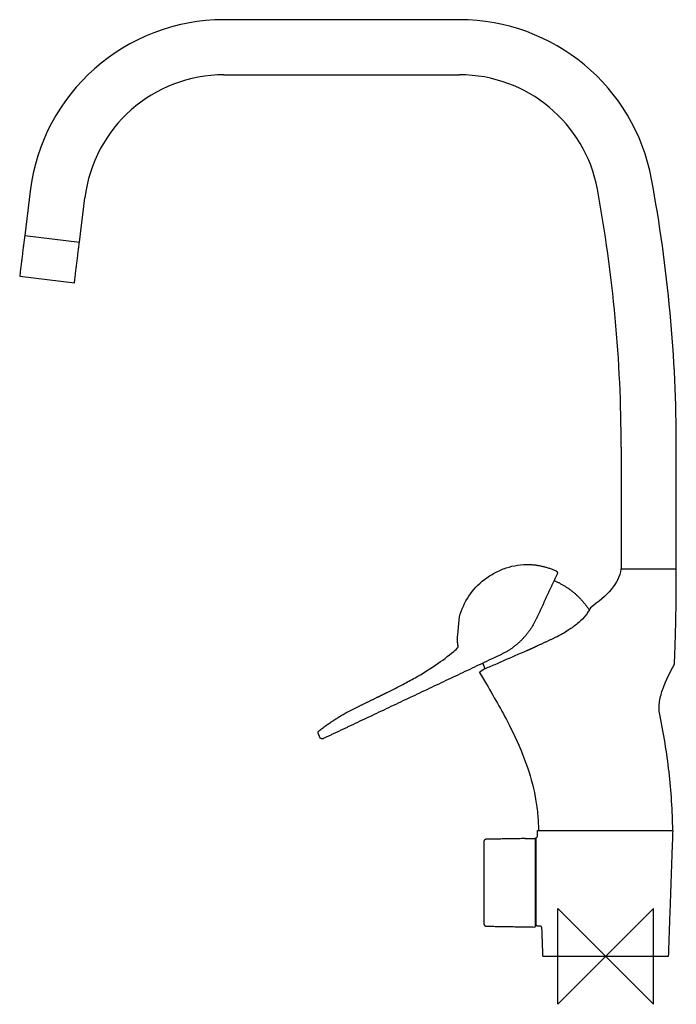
# Model space of a CAD drawing. Header units: millimetres. Extents: x -244 to 30, y -20 to 391.
import ezdxf

# ---------------------------------------------------------------- set-up
doc = ezdxf.new("R2010")
doc.units = ezdxf.units.MM
doc.header["$MEASUREMENT"] = 0
doc.layers.add('ORIGIN', color=6, linetype='Continuous')
doc.layers.add('PLANNING', color=1, linetype='Continuous')

# ---------------------------------------------------------------- blocks, each defined once
blk = doc.blocks.new('8011-0000_R')
at = {"layer": 'ORIGIN'}
for p, q in [((20, 20), (-20, -20)), ((-20, -20), (-20, 20)), ((-20, 20), (20, -20)), ((20, -20), (20, 20))]:
    blk.add_line(p, q, dxfattribs=at)
at = {"layer": 'PLANNING'}
for p, q in [((-60.95, 390.99), (-159.25, 390.99)), ((-159.25, 367.99), (-60.95, 367.99)), ((-240.14, 319.42), (-242.41, 300.89)), ((-219.59, 298.09), (-217.31, 316.62)), ((-242.41, 300.89), (-219.59, 298.09)), ((-244.5, 283.93), (-244.5, 283.92)), ((-244.5, 283.92), (-221.67, 281.12)), ((-221.67, 281.12), (-221.67, 281.13)), ((6.5, 161.8), (29.5, 161.8)), ((-27.88, 52.5), (27.79, 52.5)), ((-29.22, 12.72), (-29.23, 48.77))]:
    blk.add_line(p, q, dxfattribs=at)
for points in [[(-29.01, 140.79), (-29.08, 140.65)], [(-52.68, 118.55), (-49.73, 113.58)], [(-107.57, 102.12), (-103.39, 104.2)], [(-27.8, 52.5), (27.8, 52.5)], [(-33.61, 49.17), (-29.73, 49.22)]]:
    blk.add_lwpolyline(points, dxfattribs=at)
for centre, radius, start, end in [((-159.25, 309.49), 81.5, 89.9989, 173.0011), ((-60.95, 309.49), 81.5, 10.5456, 90), ((-159.25, 309.49), 58.5, 90, 173), ((-60.95, 309.49), 58.5, 10.5456, 90), ((-582, 212.49), 611.5, 0, 10.54565), ((-582.04, 212.49), 588.54, 0.0004, 10.54525)]:
    blk.add_arc(centre, radius, start, end, dxfattribs=at)
for points, degree in [([(-242.41, 300.89), (-243.46, 292.41), (-244.5, 283.93)], 2), ([(-221.67, 281.13), (-220.63, 289.61), (-219.59, 298.09)], 2), ([(6.5, 212.49), (6.5, 187.15), (6.5, 161.8)], 2), ([(29.5, 161.8), (29.5, 187.15), (29.5, 212.49)], 2), ([(-31.83, 163.58), (-31.83, 163.58), (-31.83, 163.58)], 2), ([(6.42, 161.61), (5.68, 155.81), (0.44, 150.38), (-6.34, 145.53)], 3), ([(6.42, 161.61), (6.52, 161.7), (6.63, 161.8)], 2), ([(27.35, 161.61), (16.88, 161.61), (6.42, 161.61)], 2), ([(29.5, 161.6), (29.4, 161.7), (29.3, 161.8)], 2), ([(-20.21, 159.59), (-24.61, 150.19), (-29.01, 140.79)], 2), ([(-19.96, 133.56), (-24.17, 131.59), (-28.38, 129.63)], 2), ([(-28.38, 129.63), (-30.33, 128.72), (-32.29, 127.81)], 2), ([(-43.73, 125.94), (-75.63, 110.85), (-107.54, 95.76)], 2), ([(-107.54, 95.76), (-112.71, 93.32), (-117.88, 90.87)], 2), ([(-29, 31.2), (-29, 40.35), (-29, 49.51)], 2), ([(-28.43, 50.52), (-28.46, 51.41), (-28.49, 52.29)], 2), ([(-28.29, 52.5), (-28.09, 52.5), (-27.88, 52.5)], 2), ([(27.99, 52.29), (27.07, 26.24), (26.16, 0.19)], 2), ([(-50.8, 47.87), (-50.8, 47.1), (-50.8, 46.32)], 2), ([(-33.61, 49.17), (-41.71, 49.03), (-49.8, 48.89)], 2), ([(-29.23, 48.77), (-29.23, 49.03), (-29.48, 49.22), (-29.73, 49.22)], 3), ([(-50.8, 41.62), (-50.8, 27.62), (-50.8, 13.62)], 2), ([(-29, 12.89), (-29, 22.05), (-29, 31.2)], 2), ([(-49.8, 12.61), (-39.77, 12.43), (-29.73, 12.26)], 2), ([(-27.4, 12.66), (-28.1, 12.68), (-28.81, 12.69)], 2), ([(-26.16, 0.19), (-26.36, 6.02), (-26.57, 11.84)], 2), ([(25.96, 0), (0, 0), (-25.96, 0)], 2)]:
    blk.add_open_spline(points, degree=degree, dxfattribs=at)
for points, knots in [([(-60.96, 141.72), (-60.14, 144.8), (-57.49, 150.69), (-51.89, 156.67), (-46.27, 160.21), (-41.61, 162.25), (-36.74, 163.45), (-33.47, 163.64), (-31.83, 163.58)], [-39.221097, -39.221097, -39.221097, -39.221097, -29.655608, -20.12078, -14.96336, -9.796904, -4.907935, 0, 0, 0, 0]), ([(-6.34, 145.53), (-6.61, 144.97), (-7.22, 143.9), (-8.75, 141.75), (-11.28, 139.17), (-15.22, 136.23), (-18.25, 134.47), (-19.96, 133.56)], [0, 0, 0, 0, 1.849257, 3.697669, 7.920699, 12.608605, 18.428516, 18.428516, 18.428516, 18.428516]), ([(-91.14, 110.21), (-88.96, 111.3), (-85.05, 113.28), (-78.19, 116.98), (-70.97, 121.38), (-65.05, 125.82), (-62.1, 128.45), (-61.47, 129.03)], [0, 0, 0, 0, 7.320824, 13.118164, 23.390983, 32.682508, 35.257083, 35.257083, 35.257083, 35.257083]), ([(-32.95, 127.53), (-34.19, 127.03), (-38.62, 125.13), (-43.8, 122.8), (-48.52, 120.79), (-50.03, 120.16), (-50.75, 119.86)], [-19.383148, -19.383148, -19.383148, -19.383148, -15.373104, -4.908915, -2.340901, 0, 0, 0, 0]), ([(22.56, 100.98), (22.17, 102.77), (22.24, 104.66), (22.81, 108.27), (23.34, 110.12), (25.21, 115.28), (26.97, 118.76), (28.73, 121.94)], [-22.317408, -22.317408, -22.317408, -22.317408, -16.811801, -16.811801, -11.185385, -11.185385, -0.045425, -0.045425, -0.045425, -0.045425]), ([(-49.73, 113.58), (-46.2, 107.63), (-40.05, 96.96), (-33.05, 81.25), (-29.63, 69.08), (-28.29, 59.65), (-28.03, 55.01), (-28, 52.7)], [-65.461578, -65.461578, -65.461578, -65.461578, -44.708401, -28.545118, -13.947958, -6.923526, 0, 0, 0, 0]), ([(28, 52.7), (27.96, 60.63), (27.36, 69.11), (25.55, 85.05), (24.26, 93.03), (22.56, 100.98)], [-48.733522, -48.733522, -48.733522, -48.733522, -24.716935, -24.716935, -0.075013, -0.075013, -0.075013, -0.075013]), ([(-28.83, 49.71), (-28.79, 49.73), (-28.71, 49.78), (-28.58, 49.89), (-28.39, 50.12), (-28.37, 50.37), (-28.43, 50.52)], [0, 0, 0, 0, 0.1420463, 0.2820078, 0.5350231, 0.9913937, 0.9913937, 0.9913937, 0.9913937])]:
    blk.add_open_spline(points, degree=3, knots=knots, dxfattribs=at)
for points, weights in [([(-31.83, 163.58), (-26, 163.35), (-20.7, 160.92)], [1, 0.981029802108, 1]), ([(27.41, 161.6), (27.38, 161.6), (27.35, 161.61)], [1, 0.999999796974, 1]), ([(29.49, 161.6), (28.45, 161.6), (27.41, 161.6)], [1, 0.999999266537, 1]), ([(28.73, 121.94), (29.55, 141.76), (29.49, 161.6)], [0.99999999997, 0.999759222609, 1]), ([(-21.48, 156.88), (-12.27, 152.98), (-6.84, 144.58)], [1, 0.955772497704, 1]), ([(-61.88, 132.35), (-61.42, 136.97), (-61, 141.59)], [1, 0.99999471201, 1]), ([(-29.08, 140.65), (-33.75, 130.65), (-43.73, 125.94)], [1, 0.940835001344, 1]), ([(-61.47, 129.03), (-61.77, 130.68), (-61.88, 132.35)], [0.99999861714, 0.998382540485, 1]), ([(-32.29, 127.81), (-32.62, 127.67), (-32.95, 127.53)], [1, 0.999997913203, 1]), ([(-50.75, 119.86), (-51.72, 119.2), (-52.68, 118.55)], [1, 0.999994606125, 1]), ([(-50.24, 120.07), (-50.75, 121.23), (-51.18, 122.42)], [1, 0.999245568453, 1]), ([(-103.39, 104.2), (-99.33, 106.17), (-95.29, 108.15)], [1, 0.999997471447, 1]), ([(-95.29, 108.15), (-93.22, 109.17), (-91.14, 110.21)], [1, 0.99999251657, 1]), ([(-119.56, 94.19), (-113.88, 98.63), (-107.57, 102.12)], [1, 0.99683052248, 1]), ([(-119.87, 93.04), (-120.14, 93.73), (-119.56, 94.19)], [1, 0.802718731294, 1]), ([(-119.23, 91.41), (-119.56, 92.22), (-119.87, 93.04)], [1, 0.999995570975, 1]), ([(-29, 49.51), (-29, 49.66), (-28.83, 49.71)], [1, 0.784483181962, 1]), ([(-28, 52.7), (-28, 52.5), (-27.8, 52.5)], [0.999999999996, 0.711055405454, 1]), ([(27.8, 52.5), (27.84, 52.5), (27.87, 52.52)], [1, 0.980923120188, 1]), ([(27.87, 52.52), (27.99, 52.57), (28, 52.7)], [1, 0.846370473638, 1]), ([(-49.8, 48.89), (-50.8, 48.87), (-50.8, 47.87)], [1, 0.713251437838, 0.999999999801]), ([(-50.8, 13.62), (-50.8, 12.62), (-49.8, 12.61)], [1, 0.713274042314, 0.999999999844]), ([(-29.73, 12.26), (-29.25, 12.25), (-29.22, 12.72)], [1, 0.722631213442, 1]), ([(-28.81, 12.69), (-29, 12.7), (-29, 12.89)], [1, 0.716910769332, 1]), ([(-26.57, 11.84), (-26.6, 12.64), (-27.4, 12.66)], [1, 0.728480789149, 1]), ([(-25.96, 0), (-26.15, 0), (-26.16, 0.19)], [1, 0.719449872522, 1]), ([(26.16, 0.19), (26.15, 0), (25.96, 0)], [1, 0.719449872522, 1])]:
    blk.add_rational_spline(points, weights, degree=2, dxfattribs=at)
for points, weights, knots in [([(-20.7, 160.92), (-20.32, 160.75), (-20.18, 160.36), (-20.04, 159.97), (-20.21, 159.59)], [1, 0.92313755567, 1, 0.923138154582, 0.999998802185], [0, 0, 0, 0.78927, 0.78927, 1.578534, 1.578534, 1.578534]), ([(-61, 141.59), (-60.99, 141.6), (-60.99, 141.62), (-60.98, 141.66), (-60.97, 141.71), (-60.97, 141.72), (-60.96, 141.72)], [1, 0.999999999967, 1, 0.999999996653, 1, 0.999999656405, 1], [-0.138625, -0.138625, -0.138625, -0.111748, -0.111748, -0.0169878, -0.0169878, 0, 0, 0]), ([(-117.88, 90.87), (-118.27, 90.69), (-118.67, 90.85), (-119.08, 91.01), (-119.23, 91.41)], [1, 0.917555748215, 1, 0.917555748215, 1], [0, 0, 0, 0.817818, 0.817818, 1.635635, 1.635635, 1.635635]), ([(-28.49, 52.29), (-28.5, 52.38), (-28.44, 52.44), (-28.38, 52.5), (-28.29, 52.5)], [0.99999999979, 0.921259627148, 1, 0.921259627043, 1], [0, 0, 0, 0.1604213, 0.1604213, 0.3208426, 0.3208426, 0.3208426]), ([(27.79, 52.5), (27.88, 52.5), (27.94, 52.44), (28, 52.38), (27.99, 52.29)], [1, 0.920473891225, 1, 0.920473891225, 1], [-0.321204, -0.321204, -0.321204, -0.160602, -0.160602, 0, 0, 0]), ([(-50.8, 46.32), (-50.8, 46.31), (-50.8, 46.3), (-50.8, 46.27), (-50.8, 46.25), (-50.8, 46.21), (-50.8, 46.17), (-50.79, 46.11), (-50.79, 46.05), (-50.79, 45.98), (-50.79, 45.9), (-50.79, 45.82), (-50.79, 45.73), (-50.78, 45.59), (-50.78, 45.44), (-50.78, 45.34), (-50.78, 45.25), (-50.78, 45.14), (-50.78, 45.04), (-50.78, 44.88), (-50.78, 44.72), (-50.78, 44.56), (-50.77, 44.39), (-50.77, 44.18), (-50.77, 43.97), (-50.77, 43.75), (-50.77, 43.54), (-50.78, 43.33), (-50.78, 43.12), (-50.78, 42.89), (-50.78, 42.67), (-50.78, 42.47), (-50.79, 42.27), (-50.79, 42.16), (-50.79, 42.05), (-50.79, 41.97), (-50.79, 41.89), (-50.79, 41.88), (-50.79, 41.86), (-50.8, 41.77), (-50.8, 41.68), (-50.8, 41.66), (-50.8, 41.63), (-50.8, 41.62), (-50.8, 41.62)], [1, 0.999951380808, 1, 0.999996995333, 1, 0.999997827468, 1, 0.999997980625, 1, 0.999998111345, 1, 0.999998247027, 1, 0.999997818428, 1, 0.999999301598, 1, 0.999999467, 1, 0.999998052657, 1, 0.999999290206, 1, 0.999999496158, 1, 0.99999940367, 1, 0.999998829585, 1, 0.999996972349, 1, 0.999996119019, 1, 0.999997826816, 1, 0.999998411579, 1, 0.999999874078, 1, 0.999990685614, 1, 0.999995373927, 1, 0.999936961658, 1], [0.000103, 0.000103, 0.000103, 0.022952, 0.022952, 0.072524, 0.072524, 0.152523, 0.152523, 0.272131, 0.272131, 0.416692, 0.416692, 0.591214, 0.591214, 0.877544, 0.877544, 1.075256, 1.075256, 1.27767, 1.27767, 1.601057, 1.601057, 1.926193, 1.926193, 2.354463, 2.354463, 2.781875, 2.781875, 3.2043, 3.2043, 3.649188, 3.649188, 4.045978, 4.045978, 4.268995, 4.268995, 4.426868, 4.426868, 4.457677, 4.457677, 4.63973, 4.63973, 4.688885, 4.688885, 4.705395, 4.705395, 4.705395])]:
    blk.add_rational_spline(points, weights, degree=2, knots=knots, dxfattribs=at)

msp = doc.modelspace()

# ---------------------------------------------------------------- block references
msp.add_blockref('8011-0000_R', (0, 0))

doc.saveas('drawing.dxf')
